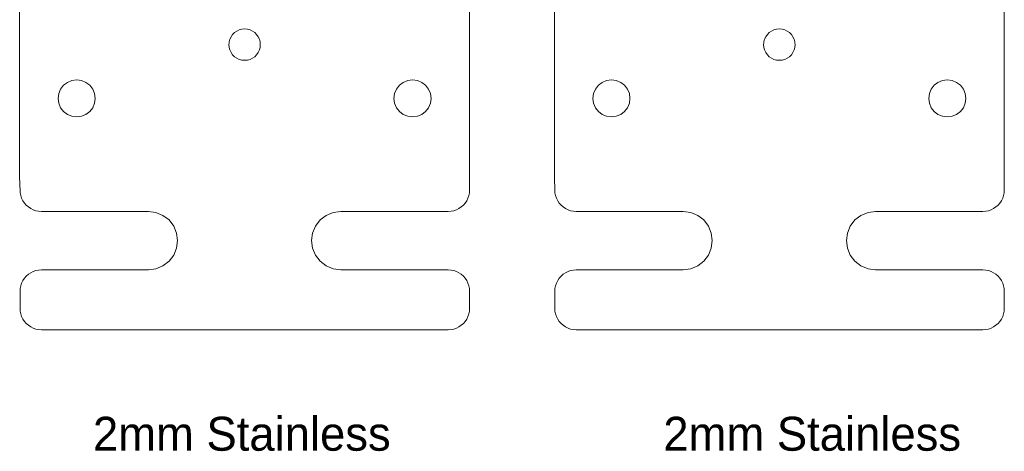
# Model space of a CAD drawing. Extents: x -703 to -543, y 1045 to 1860.
# Tile 1 of 4: x -681 to -543, y 1045 to 1106. Entities that reach past the tile are written whole.
import ezdxf

# ---------------------------------------------------------------- set-up
doc = ezdxf.new("R2010")
doc.units = 0
doc.layers.get('0').update_dxf_attribs({"linetype": 'CONTINUOUS', "lineweight": 25, "true_color": 0xffffff})
doc.layers.add('Layer0', color=7, linetype='BYLAYER', lineweight=5)
doc.styles.add('textstyle0', font='txt')
doc.styles.add('textstyle1', font='txt')

msp = doc.modelspace()

# ---------------------------------------------------------------- linework, layer by layer
at = {"layer": 'Layer0'}
for p, q in [((-681.16, 1183.21), (-681.16, 1083.66)), ((-606.16, 1183.21), (-606.16, 1083.66)), ((-618.06, 1083.66), (-618.06, 1114.77)), ((-543.06, 1083.66), (-543.06, 1114.77)), ((-651.29, 1103.62), (-651.51, 1103.31)), ((-651.02, 1103.89), (-651.29, 1103.62)), ((-650.71, 1104.11), (-651.02, 1103.89)), ((-650.36, 1104.28), (-650.71, 1104.11)), ((-649.99, 1104.38), (-650.36, 1104.28)), ((-649.61, 1104.41), (-649.99, 1104.38)), ((-649.22, 1104.38), (-649.61, 1104.41)), ((-648.85, 1104.28), (-649.22, 1104.38)), ((-648.51, 1104.11), (-648.85, 1104.28)), ((-648.19, 1103.89), (-648.51, 1104.11)), ((-647.92, 1103.62), (-648.19, 1103.89)), ((-647.7, 1103.31), (-647.92, 1103.62)), ((-576.29, 1103.62), (-576.51, 1103.31)), ((-576.02, 1103.89), (-576.29, 1103.62)), ((-575.71, 1104.11), (-576.02, 1103.89)), ((-575.36, 1104.28), (-575.71, 1104.11)), ((-574.99, 1104.38), (-575.36, 1104.28)), ((-574.61, 1104.41), (-574.99, 1104.38)), ((-574.22, 1104.38), (-574.61, 1104.41)), ((-573.85, 1104.28), (-574.22, 1104.38)), ((-573.51, 1104.11), (-573.85, 1104.28)), ((-573.19, 1103.89), (-573.51, 1104.11)), ((-572.92, 1103.62), (-573.19, 1103.89)), ((-572.7, 1103.31), (-572.92, 1103.62)), ((-651.79, 1102.4), (-651.81, 1102.21)), ((-651.81, 1102.21), (-651.77, 1101.83)), ((-651.77, 1102.59), (-651.79, 1102.4)), ((-651.67, 1102.96), (-651.77, 1102.59)), ((-651.51, 1103.31), (-651.67, 1102.96)), ((-647.54, 1102.96), (-647.7, 1103.31)), ((-647.44, 1102.59), (-647.54, 1102.96)), ((-647.42, 1102.4), (-647.44, 1102.59)), ((-647.44, 1101.83), (-647.41, 1102.21)), ((-647.41, 1102.21), (-647.42, 1102.4)), ((-576.79, 1102.4), (-576.81, 1102.21)), ((-576.81, 1102.21), (-576.77, 1101.83)), ((-576.77, 1102.59), (-576.79, 1102.4)), ((-576.67, 1102.96), (-576.77, 1102.59)), ((-576.51, 1103.31), (-576.67, 1102.96)), ((-572.54, 1102.96), (-572.7, 1103.31)), ((-572.44, 1102.59), (-572.54, 1102.96)), ((-572.42, 1102.4), (-572.44, 1102.59)), ((-572.44, 1101.83), (-572.41, 1102.21)), ((-572.41, 1102.21), (-572.42, 1102.4)), ((-651.77, 1101.83), (-651.67, 1101.46)), ((-651.67, 1101.46), (-651.51, 1101.11)), ((-651.51, 1101.11), (-651.29, 1100.79)), ((-651.29, 1100.79), (-651.02, 1100.52)), ((-648.19, 1100.52), (-647.92, 1100.79)), ((-647.92, 1100.79), (-647.7, 1101.11)), ((-647.7, 1101.11), (-647.54, 1101.46)), ((-647.54, 1101.46), (-647.44, 1101.83)), ((-576.77, 1101.83), (-576.67, 1101.46)), ((-576.67, 1101.46), (-576.51, 1101.11)), ((-576.51, 1101.11), (-576.29, 1100.79)), ((-576.29, 1100.79), (-576.02, 1100.52)), ((-573.19, 1100.52), (-572.92, 1100.79)), ((-572.92, 1100.79), (-572.7, 1101.11)), ((-572.7, 1101.11), (-572.54, 1101.46)), ((-572.54, 1101.46), (-572.44, 1101.83)), ((-651.02, 1100.52), (-650.71, 1100.3)), ((-650.71, 1100.3), (-650.36, 1100.14)), ((-650.36, 1100.14), (-649.99, 1100.04)), ((-649.99, 1100.04), (-649.61, 1100.01)), ((-649.61, 1100.01), (-649.22, 1100.04)), ((-649.22, 1100.04), (-648.85, 1100.14)), ((-648.85, 1100.14), (-648.51, 1100.3)), ((-648.51, 1100.3), (-648.19, 1100.52)), ((-576.02, 1100.52), (-575.71, 1100.3)), ((-575.71, 1100.3), (-575.36, 1100.14)), ((-575.36, 1100.14), (-574.99, 1100.04)), ((-574.99, 1100.04), (-574.61, 1100.01)), ((-574.61, 1100.01), (-574.22, 1100.04)), ((-574.22, 1100.04), (-573.85, 1100.14)), ((-573.85, 1100.14), (-573.51, 1100.3)), ((-573.51, 1100.3), (-573.19, 1100.52)), ((-674.99, 1096.5), (-674.46, 1096.91)), ((-674.46, 1096.91), (-673.83, 1097.17)), ((-673.83, 1097.17), (-673.16, 1097.26)), ((-673.16, 1097.26), (-672.48, 1097.17)), ((-672.48, 1097.17), (-671.86, 1096.91)), ((-671.86, 1096.91), (-671.32, 1096.5)), ((-627.89, 1096.5), (-627.36, 1096.91)), ((-627.36, 1096.91), (-626.73, 1097.17)), ((-626.73, 1097.17), (-626.06, 1097.26)), ((-626.06, 1097.26), (-625.38, 1097.17)), ((-625.38, 1097.17), (-624.76, 1096.91)), ((-624.76, 1096.91), (-624.22, 1096.5)), ((-599.99, 1096.5), (-599.46, 1096.91)), ((-599.46, 1096.91), (-598.83, 1097.17)), ((-598.83, 1097.17), (-598.16, 1097.26)), ((-598.16, 1097.26), (-597.48, 1097.17)), ((-597.48, 1097.17), (-596.86, 1096.91)), ((-596.86, 1096.91), (-596.32, 1096.5)), ((-552.89, 1096.5), (-552.36, 1096.91)), ((-552.36, 1096.91), (-551.73, 1097.17)), ((-551.73, 1097.17), (-551.06, 1097.26)), ((-551.06, 1097.26), (-550.38, 1097.17)), ((-550.38, 1097.17), (-549.76, 1096.91)), ((-549.76, 1096.91), (-549.22, 1096.5)), ((-675.76, 1094.66), (-675.67, 1095.33)), ((-675.67, 1095.33), (-675.41, 1095.96)), ((-675.41, 1095.96), (-674.99, 1096.5)), ((-671.32, 1096.5), (-670.9, 1095.96)), ((-670.9, 1095.96), (-670.64, 1095.33)), ((-670.64, 1095.33), (-670.56, 1094.66)), ((-628.66, 1094.66), (-628.57, 1095.33)), ((-628.57, 1095.33), (-628.31, 1095.96)), ((-628.31, 1095.96), (-627.89, 1096.5)), ((-624.22, 1096.5), (-623.8, 1095.96)), ((-623.8, 1095.96), (-623.54, 1095.33)), ((-623.54, 1095.33), (-623.46, 1094.66)), ((-600.76, 1094.66), (-600.67, 1095.33)), ((-600.67, 1095.33), (-600.41, 1095.96)), ((-600.41, 1095.96), (-599.99, 1096.5)), ((-596.32, 1096.5), (-595.9, 1095.96)), ((-595.9, 1095.96), (-595.64, 1095.33)), ((-595.64, 1095.33), (-595.56, 1094.66)), ((-553.66, 1094.66), (-553.57, 1095.33)), ((-553.57, 1095.33), (-553.31, 1095.96)), ((-553.31, 1095.96), (-552.89, 1096.5)), ((-549.22, 1096.5), (-548.8, 1095.96)), ((-548.8, 1095.96), (-548.54, 1095.33)), ((-548.54, 1095.33), (-548.46, 1094.66)), ((-675.67, 1093.99), (-675.76, 1094.66)), ((-675.41, 1093.36), (-675.67, 1093.99)), ((-670.64, 1093.99), (-670.9, 1093.36)), ((-670.56, 1094.66), (-670.64, 1093.99)), ((-628.57, 1093.99), (-628.66, 1094.66)), ((-628.31, 1093.36), (-628.57, 1093.99)), ((-623.54, 1093.99), (-623.8, 1093.36)), ((-623.46, 1094.66), (-623.54, 1093.99)), ((-600.67, 1093.99), (-600.76, 1094.66)), ((-600.41, 1093.36), (-600.67, 1093.99)), ((-595.64, 1093.99), (-595.9, 1093.36)), ((-595.56, 1094.66), (-595.64, 1093.99)), ((-553.57, 1093.99), (-553.66, 1094.66)), ((-553.31, 1093.36), (-553.57, 1093.99)), ((-548.54, 1093.99), (-548.8, 1093.36)), ((-548.46, 1094.66), (-548.54, 1093.99)), ((-674.99, 1092.82), (-675.41, 1093.36)), ((-674.46, 1092.41), (-674.99, 1092.82)), ((-673.83, 1092.15), (-674.46, 1092.41)), ((-671.86, 1092.41), (-672.48, 1092.15)), ((-671.32, 1092.82), (-671.86, 1092.41)), ((-670.9, 1093.36), (-671.32, 1092.82)), ((-627.89, 1092.82), (-628.31, 1093.36)), ((-627.36, 1092.41), (-627.89, 1092.82)), ((-626.73, 1092.15), (-627.36, 1092.41)), ((-624.76, 1092.41), (-625.38, 1092.15)), ((-624.22, 1092.82), (-624.76, 1092.41)), ((-623.8, 1093.36), (-624.22, 1092.82)), ((-599.99, 1092.82), (-600.41, 1093.36)), ((-599.46, 1092.41), (-599.99, 1092.82)), ((-598.83, 1092.15), (-599.46, 1092.41)), ((-596.86, 1092.41), (-597.48, 1092.15)), ((-596.32, 1092.82), (-596.86, 1092.41)), ((-595.9, 1093.36), (-596.32, 1092.82)), ((-552.89, 1092.82), (-553.31, 1093.36)), ((-552.36, 1092.41), (-552.89, 1092.82)), ((-551.73, 1092.15), (-552.36, 1092.41)), ((-549.76, 1092.41), (-550.38, 1092.15)), ((-549.22, 1092.82), (-549.76, 1092.41)), ((-548.8, 1093.36), (-549.22, 1092.82)), ((-673.16, 1092.06), (-673.83, 1092.15)), ((-672.48, 1092.15), (-673.16, 1092.06)), ((-626.06, 1092.06), (-626.73, 1092.15)), ((-625.38, 1092.15), (-626.06, 1092.06)), ((-598.16, 1092.06), (-598.83, 1092.15)), ((-597.48, 1092.15), (-598.16, 1092.06)), ((-551.06, 1092.06), (-551.73, 1092.15)), ((-550.38, 1092.15), (-551.06, 1092.06)), ((-681.09, 1081.65), (-681.16, 1083.66)), ((-618.06, 1081.81), (-618.06, 1083.66)), ((-606.09, 1081.65), (-606.16, 1083.66)), ((-543.06, 1081.81), (-543.06, 1083.66)), ((-681.09, 1081.65), (-681.08, 1081.42)), ((-681.08, 1081.42), (-681, 1081.03)), ((-618.16, 1081.03), (-618.08, 1081.42)), ((-618.08, 1081.42), (-618.06, 1081.81)), ((-606.09, 1081.65), (-606.08, 1081.42)), ((-606.08, 1081.42), (-606, 1081.03)), ((-543.16, 1081.03), (-543.08, 1081.42)), ((-543.08, 1081.42), (-543.06, 1081.81)), ((-681, 1081.03), (-680.88, 1080.66)), ((-680.88, 1080.66), (-680.7, 1080.31)), ((-680.7, 1080.31), (-680.49, 1079.98)), ((-680.49, 1079.98), (-680.23, 1079.69)), ((-618.93, 1079.69), (-618.68, 1079.98)), ((-618.68, 1079.98), (-618.46, 1080.31)), ((-618.46, 1080.31), (-618.28, 1080.66)), ((-618.28, 1080.66), (-618.16, 1081.03)), ((-606, 1081.03), (-605.88, 1080.66)), ((-605.88, 1080.66), (-605.7, 1080.31)), ((-605.7, 1080.31), (-605.49, 1079.98)), ((-605.49, 1079.98), (-605.23, 1079.69)), ((-543.93, 1079.69), (-543.68, 1079.98)), ((-543.68, 1079.98), (-543.46, 1080.31)), ((-543.46, 1080.31), (-543.28, 1080.66)), ((-543.28, 1080.66), (-543.16, 1081.03)), ((-680.23, 1079.69), (-679.93, 1079.43)), ((-679.93, 1079.43), (-679.61, 1079.21)), ((-679.61, 1079.21), (-679.25, 1079.04)), ((-679.25, 1079.04), (-678.88, 1078.91)), ((-678.88, 1078.91), (-678.5, 1078.83)), ((-678.5, 1078.83), (-678.11, 1078.81)), ((-678.11, 1078.81), (-663.11, 1078.81)), ((-663.11, 1078.81), (-662.04, 1078.67)), ((-662.04, 1078.67), (-661.06, 1078.26)), ((-638.16, 1078.26), (-637.17, 1078.67)), ((-637.17, 1078.67), (-636.11, 1078.81)), ((-636.11, 1078.81), (-621.06, 1078.81)), ((-621.06, 1078.81), (-620.66, 1078.83)), ((-620.66, 1078.83), (-620.28, 1078.91)), ((-620.28, 1078.91), (-619.91, 1079.04)), ((-619.91, 1079.04), (-619.56, 1079.21)), ((-619.56, 1079.21), (-619.23, 1079.43)), ((-619.23, 1079.43), (-618.93, 1079.69)), ((-605.23, 1079.69), (-604.93, 1079.43)), ((-604.93, 1079.43), (-604.61, 1079.21)), ((-604.61, 1079.21), (-604.25, 1079.04)), ((-604.25, 1079.04), (-603.88, 1078.91)), ((-603.88, 1078.91), (-603.5, 1078.83)), ((-603.5, 1078.83), (-603.11, 1078.81)), ((-603.11, 1078.81), (-588.11, 1078.81)), ((-588.11, 1078.81), (-587.04, 1078.67)), ((-587.04, 1078.67), (-586.06, 1078.26)), ((-563.16, 1078.26), (-562.17, 1078.67)), ((-562.17, 1078.67), (-561.11, 1078.81)), ((-561.11, 1078.81), (-546.06, 1078.81)), ((-546.06, 1078.81), (-545.66, 1078.83)), ((-545.66, 1078.83), (-545.28, 1078.91)), ((-545.28, 1078.91), (-544.91, 1079.04)), ((-544.91, 1079.04), (-544.56, 1079.21)), ((-544.56, 1079.21), (-544.23, 1079.43)), ((-544.23, 1079.43), (-543.93, 1079.69)), ((-661.06, 1078.26), (-660.21, 1077.61)), ((-660.21, 1077.61), (-659.55, 1076.76)), ((-639.66, 1076.76), (-639, 1077.61)), ((-639, 1077.61), (-638.16, 1078.26)), ((-586.06, 1078.26), (-585.21, 1077.61)), ((-585.21, 1077.61), (-584.55, 1076.76)), ((-564.66, 1076.76), (-564, 1077.61)), ((-564, 1077.61), (-563.16, 1078.26)), ((-659.55, 1076.76), (-659.15, 1075.77)), ((-640.07, 1075.77), (-639.66, 1076.76)), ((-584.55, 1076.76), (-584.15, 1075.77)), ((-565.07, 1075.77), (-564.66, 1076.76)), ((-659.15, 1075.77), (-659.01, 1074.71)), ((-659.01, 1074.71), (-659.15, 1073.65)), ((-640.21, 1074.71), (-640.07, 1075.77)), ((-640.07, 1073.65), (-640.21, 1074.71)), ((-584.15, 1075.77), (-584.01, 1074.71)), ((-584.01, 1074.71), (-584.15, 1073.65)), ((-565.21, 1074.71), (-565.07, 1075.77)), ((-565.07, 1073.65), (-565.21, 1074.71)), ((-659.15, 1073.65), (-659.55, 1072.66)), ((-639.66, 1072.66), (-640.07, 1073.65)), ((-584.15, 1073.65), (-584.55, 1072.66)), ((-564.66, 1072.66), (-565.07, 1073.65)), ((-660.21, 1071.81), (-661.06, 1071.16)), ((-659.55, 1072.66), (-660.21, 1071.81)), ((-639, 1071.81), (-639.66, 1072.66)), ((-638.16, 1071.16), (-639, 1071.81)), ((-585.21, 1071.81), (-586.06, 1071.16)), ((-584.55, 1072.66), (-585.21, 1071.81)), ((-564, 1071.81), (-564.66, 1072.66)), ((-563.16, 1071.16), (-564, 1071.81)), ((-679.61, 1070.21), (-679.25, 1070.38)), ((-679.25, 1070.38), (-678.88, 1070.51)), ((-678.88, 1070.51), (-678.5, 1070.58)), ((-678.5, 1070.58), (-678.11, 1070.61)), ((-663.11, 1070.61), (-678.11, 1070.61)), ((-662.04, 1070.75), (-663.11, 1070.61)), ((-661.06, 1071.16), (-662.04, 1070.75)), ((-637.17, 1070.75), (-638.16, 1071.16)), ((-636.11, 1070.61), (-637.17, 1070.75)), ((-621.06, 1070.61), (-636.11, 1070.61)), ((-621.06, 1070.61), (-620.66, 1070.58)), ((-620.66, 1070.58), (-620.28, 1070.51)), ((-620.28, 1070.51), (-619.91, 1070.38)), ((-619.91, 1070.38), (-619.56, 1070.21)), ((-604.61, 1070.21), (-604.25, 1070.38)), ((-604.25, 1070.38), (-603.88, 1070.51)), ((-603.88, 1070.51), (-603.5, 1070.58)), ((-603.5, 1070.58), (-603.11, 1070.61)), ((-588.11, 1070.61), (-603.11, 1070.61)), ((-587.04, 1070.75), (-588.11, 1070.61)), ((-586.06, 1071.16), (-587.04, 1070.75)), ((-562.17, 1070.75), (-563.16, 1071.16)), ((-561.11, 1070.61), (-562.17, 1070.75)), ((-546.06, 1070.61), (-561.11, 1070.61)), ((-546.06, 1070.61), (-545.66, 1070.58)), ((-545.66, 1070.58), (-545.28, 1070.51)), ((-545.28, 1070.51), (-544.91, 1070.38)), ((-544.91, 1070.38), (-544.56, 1070.21)), ((-680.88, 1068.76), (-680.7, 1069.11)), ((-680.7, 1069.11), (-680.49, 1069.44)), ((-680.49, 1069.44), (-680.23, 1069.73)), ((-680.23, 1069.73), (-679.93, 1069.99)), ((-679.93, 1069.99), (-679.61, 1070.21)), ((-619.56, 1070.21), (-619.23, 1069.99)), ((-619.23, 1069.99), (-618.93, 1069.73)), ((-618.93, 1069.73), (-618.68, 1069.44)), ((-618.68, 1069.44), (-618.46, 1069.11)), ((-618.46, 1069.11), (-618.28, 1068.76)), ((-605.88, 1068.76), (-605.7, 1069.11)), ((-605.7, 1069.11), (-605.49, 1069.44)), ((-605.49, 1069.44), (-605.23, 1069.73)), ((-605.23, 1069.73), (-604.93, 1069.99)), ((-604.93, 1069.99), (-604.61, 1070.21)), ((-544.56, 1070.21), (-544.23, 1069.99)), ((-544.23, 1069.99), (-543.93, 1069.73)), ((-543.93, 1069.73), (-543.68, 1069.44)), ((-543.68, 1069.44), (-543.46, 1069.11)), ((-543.46, 1069.11), (-543.28, 1068.76)), ((-681.11, 1067.61), (-681.08, 1068)), ((-681.11, 1067.61), (-681.11, 1065.21)), ((-681.08, 1068), (-681, 1068.39)), ((-681, 1068.39), (-680.88, 1068.76)), ((-618.28, 1068.76), (-618.16, 1068.39)), ((-618.16, 1068.39), (-618.08, 1068)), ((-618.08, 1068), (-618.06, 1067.61)), ((-618.06, 1065.21), (-618.06, 1067.61)), ((-606.11, 1067.61), (-606.08, 1068)), ((-606.11, 1067.61), (-606.11, 1065.21)), ((-606.08, 1068), (-606, 1068.39)), ((-606, 1068.39), (-605.88, 1068.76)), ((-543.28, 1068.76), (-543.16, 1068.39)), ((-543.16, 1068.39), (-543.08, 1068)), ((-543.08, 1068), (-543.06, 1067.61)), ((-543.06, 1065.21), (-543.06, 1067.61)), ((-681.11, 1065.21), (-681.08, 1064.82)), ((-681.08, 1064.82), (-681, 1064.43)), ((-618.16, 1064.43), (-618.08, 1064.82)), ((-618.08, 1064.82), (-618.06, 1065.21)), ((-606.11, 1065.21), (-606.08, 1064.82)), ((-606.08, 1064.82), (-606, 1064.43)), ((-543.16, 1064.43), (-543.08, 1064.82)), ((-543.08, 1064.82), (-543.06, 1065.21)), ((-681, 1064.43), (-680.88, 1064.06)), ((-680.88, 1064.06), (-680.7, 1063.71)), ((-680.7, 1063.71), (-680.49, 1063.38)), ((-680.49, 1063.38), (-680.23, 1063.09)), ((-618.93, 1063.09), (-618.68, 1063.38)), ((-618.68, 1063.38), (-618.46, 1063.71)), ((-618.46, 1063.71), (-618.28, 1064.06)), ((-618.28, 1064.06), (-618.16, 1064.43)), ((-606, 1064.43), (-605.88, 1064.06)), ((-605.88, 1064.06), (-605.7, 1063.71)), ((-605.7, 1063.71), (-605.49, 1063.38)), ((-605.49, 1063.38), (-605.23, 1063.09)), ((-543.93, 1063.09), (-543.68, 1063.38)), ((-543.68, 1063.38), (-543.46, 1063.71)), ((-543.46, 1063.71), (-543.28, 1064.06)), ((-543.28, 1064.06), (-543.16, 1064.43)), ((-680.23, 1063.09), (-679.93, 1062.83)), ((-679.93, 1062.83), (-679.61, 1062.61)), ((-679.61, 1062.61), (-679.25, 1062.44)), ((-679.25, 1062.44), (-678.88, 1062.31)), ((-678.88, 1062.31), (-678.5, 1062.23)), ((-678.5, 1062.23), (-678.11, 1062.21)), ((-678.11, 1062.21), (-621.06, 1062.21)), ((-621.06, 1062.21), (-620.66, 1062.23)), ((-620.66, 1062.23), (-620.28, 1062.31)), ((-620.28, 1062.31), (-619.91, 1062.44)), ((-619.91, 1062.44), (-619.56, 1062.61)), ((-619.56, 1062.61), (-619.23, 1062.83)), ((-619.23, 1062.83), (-618.93, 1063.09)), ((-605.23, 1063.09), (-604.93, 1062.83)), ((-604.93, 1062.83), (-604.61, 1062.61)), ((-604.61, 1062.61), (-604.25, 1062.44)), ((-604.25, 1062.44), (-603.88, 1062.31)), ((-603.88, 1062.31), (-603.5, 1062.23)), ((-603.5, 1062.23), (-603.11, 1062.21)), ((-603.11, 1062.21), (-546.06, 1062.21)), ((-546.06, 1062.21), (-545.66, 1062.23)), ((-545.66, 1062.23), (-545.28, 1062.31)), ((-545.28, 1062.31), (-544.91, 1062.44)), ((-544.91, 1062.44), (-544.56, 1062.61)), ((-544.56, 1062.61), (-544.23, 1062.83)), ((-544.23, 1062.83), (-543.93, 1063.09))]:
    msp.add_line(p, q, dxfattribs=at)

# ---------------------------------------------------------------- texts
at = {"char_height": 4.7625, "attachment_point": 2}
for insert, style in [((-650, 1050), 'textstyle0'), ((-570, 1050), 'textstyle1')]:
    msp.add_mtext('2mm Stainless\\P', dxfattribs=dict(at, insert=insert, style=style))

doc.saveas('drawing.dxf')
